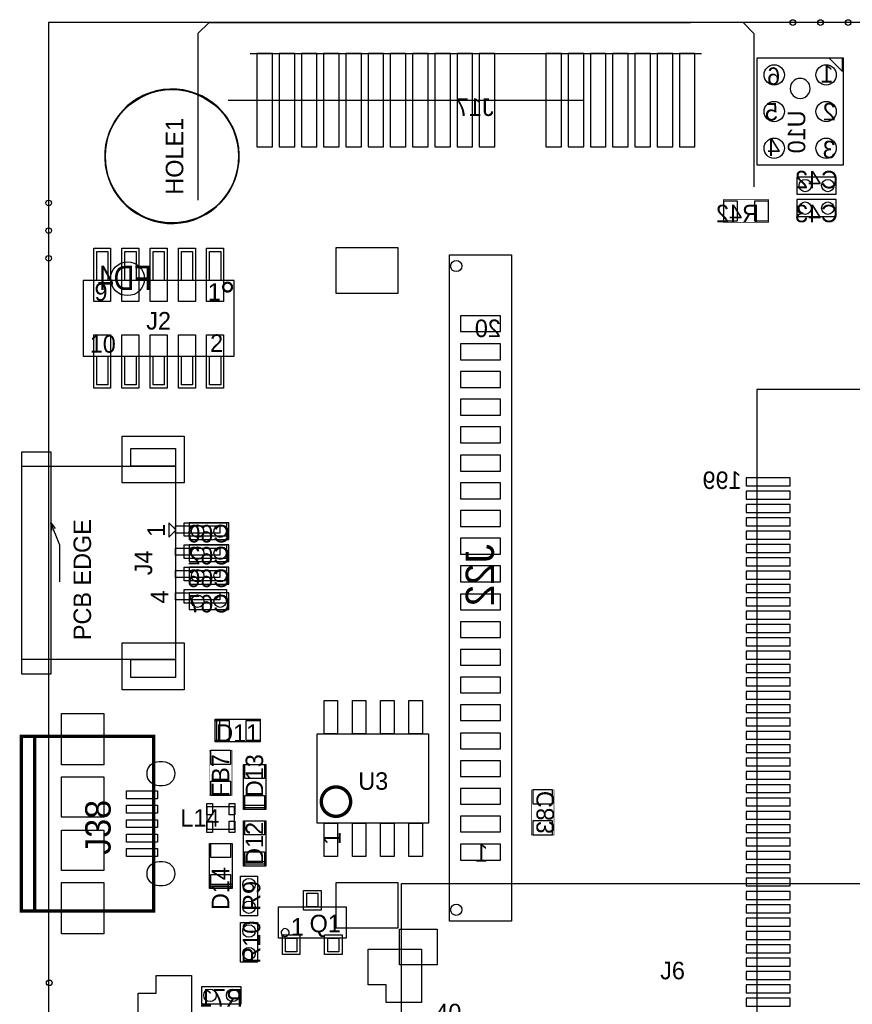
# Model space of a CAD drawing. Extents: x -51 to 4884, y -309 to 4232.
# Tile 4 of 7: x -51 to 1423, y 2395 to 4139. Entities that reach past the tile are written whole.
import ezdxf
from ezdxf.enums import TextEntityAlignment as Align

# ---------------------------------------------------------------- set-up
doc = ezdxf.new("R2010")
doc.units = 0
for name, color, linetype in [('BG_OUTLINE', 2, 'CONTINUOUS'), ('PG_ASSEMBLY_BOTTOM', 3, 'CONTINUOUS'), ('PG_ASSEMBLY_TOP', 4, 'CONTINUOUS'), ('PIN_BOTTOM', 6, 'CONTINUOUS'), ('PIN_TOP', 5, 'CONTINUOUS'), ('RD_ASSEMBLY_BOTTOM', 7, 'CONTINUOUS'), ('RD_ASSEMBLY_TOP', 8, 'CONTINUOUS')]:
    doc.layers.add(name, color=color, linetype=linetype)

msp = doc.modelspace()

# ---------------------------------------------------------------- linework, layer by layer
at = {"layer": 'BG_OUTLINE'}
msp.add_lwpolyline([(0, 0), (4724.41, 0), (4724.41, 4133.86), (0, 4133.86)], close=True, dxfattribs=at)
at = {"layer": 'PG_ASSEMBLY_BOTTOM', "const_width": 1}
for points in [[(284.38, 4133.86), (264.69, 4114.17)], [(892.64, 4133.86), (1229.26, 4133.86)], [(1248.94, 4114.17), (1229.26, 4133.86)], [(264.69, 4114.17), (264.69, 3850.4)], [(1248.94, 4114.17), (1248.94, 3846.46)]]:
    msp.add_lwpolyline(points, dxfattribs=at)
at = {"layer": 'PG_ASSEMBLY_BOTTOM'}
for points in [[(284.38, 4133.86), (264.69, 4114.17)], [(376.9, 4133.86), (284.38, 4133.86), (896.58, 4133.86)], [(892.64, 4133.86), (1136.74, 4133.86)], [(1248.94, 4114.17), (1229.99, 4133.73), (1136.74, 4133.86)], [(264.69, 4114.17), (264.69, 3818.9)], [(1248.94, 4114.17), (1248.94, 3842.52)], [(357.21, 4078.74), (1156.42, 4078.74)], [(317.84, 3996.06), (947.76, 3996.06)], [(1616.71, 3353.75), (2246.63, 3353.75), (2246.63, 3483.67), (1254.51, 3483.67), (1254.51, 818.31)]]:
    msp.add_lwpolyline(points, dxfattribs=at)
for points in [[(1406.98, 3881.12), (1255.02, 3881.12), (1255.02, 4070.88), (1406.98, 4070.88)], [(1405.8, 4070.49), (1382.18, 4070.49), (1405.8, 4046.87)], [(1395, 3860), (1325, 3860), (1325, 3830), (1395, 3830)], [(1395, 3820), (1325, 3820), (1325, 3790), (1395, 3790)], [(710, 3722.5), (820, 3722.5), (820, 2542.5), (710, 2542.5)], [(249, 3218), (319, 3218), (319, 3248), (249, 3248)], [(249.02, 3179.02), (319.02, 3179.02), (319.02, 3209.02), (249.02, 3209.02)], [(249.02, 3139.02), (319.02, 3139.02), (319.02, 3169.02), (249.02, 3169.02)], [(249.02, 3094.02), (319.02, 3094.02), (319.02, 3124.02), (249.02, 3124.02)], [(271.02, 2396.02), (341.02, 2396.02), (341.02, 2426.02), (271.02, 2426.02)]]:
    msp.add_lwpolyline(points, close=True, dxfattribs=at)
msp.add_lwpolyline([(1348.72, 4016.98, 1), (1313.28, 4016.99, 1)], format="xyb", close=True, dxfattribs=at)
at = {"layer": 'PG_ASSEMBLY_BOTTOM', "const_width": 1}
for points in [[(1275, 3820), (1195, 3820), (1195, 3780), (1275, 3780)], [(855, 2775), (855, 2695), (895, 2695), (895, 2775)]]:
    msp.add_lwpolyline(points, close=True, dxfattribs=at)
at = {"layer": 'PG_ASSEMBLY_TOP'}
for points in [[(234.36, 3778.72, 1), (202.86, 4014.94, 1)], [(423.3, 2527.8, 1), (414.64, 2516.77, 1)]]:
    msp.add_lwpolyline(points, format="xyb", close=True, dxfattribs=at)
for points in [[(105.04, 3728.11), (105.04, 3676.93), (85.35, 3676.93), (85.35, 3728.11)], [(155.04, 3728.11), (155.04, 3676.93), (135.35, 3676.93), (135.35, 3728.11)], [(205.04, 3728.11), (205.04, 3676.93), (185.35, 3676.93), (185.35, 3728.11)], [(255.04, 3728.11), (255.04, 3676.93), (235.35, 3676.93), (235.35, 3728.11)], [(305.04, 3728.11), (305.04, 3676.93), (285.35, 3676.93), (285.35, 3728.11)], [(328.86, 3676.93), (61.14, 3676.93), (61.14, 3543.07), (328.86, 3543.07)], [(105.04, 3543.07), (105.04, 3491.89), (85.35, 3491.89), (85.35, 3543.07)], [(155.04, 3543.07), (155.04, 3491.89), (135.35, 3491.89), (135.35, 3543.07)], [(205.04, 3543.07), (205.04, 3491.89), (185.35, 3491.89), (185.35, 3543.07)], [(255.04, 3543.07), (255.04, 3491.89), (235.35, 3491.89), (235.35, 3543.07)], [(305.04, 3543.07), (305.04, 3491.89), (285.35, 3491.89), (285.35, 3543.07)], [(-47.08, 3373.65), (4.11, 3373.65), (4.11, 2979.95), (-47.08, 2979.95)], [(145.84, 3379.56), (224.58, 3379.56), (224.58, 3348.06), (145.84, 3348.06)], [(-47.08, 3348.06), (224.58, 3348.06), (224.58, 3005.54), (-47.08, 3005.54)], [(212.77, 3247.67), (212.77, 3222.08), (224.58, 3233.89), (224.58, 3235.86)], [(224.58, 3242.15), (303.32, 3242.15), (303.32, 3229.56), (224.58, 3229.56)], [(224.58, 3202.78), (303.32, 3202.78), (303.32, 3190.19), (224.58, 3190.19)], [(224.58, 3163.41), (303.32, 3163.41), (303.32, 3150.82), (224.58, 3150.82)], [(224.58, 3124.04), (303.32, 3124.04), (303.32, 3111.45), (224.58, 3111.45)], [(145.84, 3005.54), (224.58, 3005.54), (224.58, 2974.04), (145.84, 2974.04)], [(375, 2860), (295, 2860), (295, 2900), (375, 2900)], [(298, 2860), (298, 2900), (303, 2900), (303, 2860)], [(673, 2716), (476, 2716), (476, 2874), (673, 2874)], [(385, 2820), (385, 2740), (345, 2740), (345, 2820)], [(329.61, 2744.69), (280.39, 2744.69), (280.39, 2705.31), (329.61, 2705.31)], [(385, 2743), (345, 2743), (345, 2748), (385, 2748)], [(385, 2720), (385, 2640), (345, 2640), (345, 2720)], [(325, 2680), (325, 2600), (285, 2600), (285, 2680)], [(385, 2643), (345, 2643), (345, 2648), (385, 2648)], [(370, 2622), (370, 2552), (340, 2552), (340, 2622)], [(325, 2603), (285, 2603), (285, 2608), (325, 2608)], [(1581.97, 2609.01), (1581.97, 2351.13), (625.27, 2351.13), (625.27, 2609.01)], [(457.16, 2567.56), (457.16, 2591.97), (476.84, 2591.97), (476.84, 2567.56)], [(407.16, 2512.44), (407.16, 2567.56), (526.84, 2567.56), (526.84, 2512.44)], [(370, 2540), (370, 2470), (340, 2470), (340, 2540)], [(419.76, 2488.03), (419.76, 2512.44), (439.44, 2512.44), (439.44, 2488.03)], [(494.56, 2488.03), (494.56, 2512.44), (514.24, 2512.44), (514.24, 2488.03)]]:
    msp.add_lwpolyline(points, close=True, dxfattribs=at)
for points, const_width in [([(324.92, 3665.12, 1), (309.17, 3665.12, 1)], 3.94), ([(535, 2754, 1), (483, 2754, 1)], 6)]:
    msp.add_lwpolyline(points, format="xyb", close=True, dxfattribs=dict(at, const_width=const_width))
for points in [[(19.85, 3143.34), (19.85, 3208.3), (4.11, 3247.67), (11.98, 3237.82)], [(6.07, 3233.89), (4.11, 3247.67)]]:
    msp.add_lwpolyline(points, dxfattribs=at)
at = {"layer": 'PG_ASSEMBLY_TOP', "const_width": 6}
msp.add_lwpolyline([(-24.41, 2869.72), (-48.04, 2869.72), (-48.04, 2560.28), (-24.41, 2560.28)], dxfattribs=at)
at = {"layer": 'PG_ASSEMBLY_TOP'}
for points, const_width in [([(186.21, 2869.72), (186.21, 2560.28), (-24.41, 2560.28), (-24.41, 2869.72)], 6), ([(325, 2845), (325, 2765), (285, 2765), (285, 2845)], 1)]:
    msp.add_lwpolyline(points, close=True, dxfattribs=dict(at, const_width=const_width))
at = {"layer": 'PIN_BOTTOM'}
for points in [[(369.02, 4078.74), (369.02, 3913.39), (396.58, 3913.39), (396.58, 4078.74)], [(408.39, 4078.74), (408.39, 3913.39), (435.95, 3913.39), (435.95, 4078.74)], [(447.76, 4078.74), (447.76, 3913.39), (475.32, 3913.39), (475.32, 4078.74)], [(487.13, 4078.74), (487.13, 3913.39), (514.69, 3913.39), (514.69, 4078.74)], [(526.5, 4078.74), (526.5, 3913.39), (554.06, 3913.39), (554.06, 4078.74)], [(565.87, 4078.74), (565.87, 3913.39), (593.43, 3913.39), (593.43, 4078.74)], [(605.24, 4078.74), (605.24, 3913.39), (632.8, 3913.39), (632.8, 4078.74)], [(644.61, 4078.74), (644.61, 3913.39), (672.17, 3913.39), (672.17, 4078.74)], [(683.98, 4078.74), (683.98, 3913.39), (711.54, 3913.39), (711.54, 4078.74)], [(723.35, 4078.74), (723.35, 3913.39), (750.91, 3913.39), (750.91, 4078.74)], [(762.72, 4078.74), (762.72, 3913.39), (790.28, 3913.39), (790.28, 4078.74)], [(880.83, 4078.74), (880.83, 3913.39), (908.39, 3913.39), (908.39, 4078.74)], [(920.2, 4078.74), (920.2, 3913.39), (947.76, 3913.39), (947.76, 4078.74)], [(959.57, 4078.74), (959.57, 3913.39), (987.13, 3913.39), (987.13, 4078.74)], [(998.94, 4078.74), (998.94, 3913.39), (1026.5, 3913.39), (1026.5, 4078.74)], [(1038.31, 4078.74), (1038.31, 3913.39), (1065.87, 3913.39), (1065.87, 4078.74)], [(1077.68, 4078.74), (1077.68, 3913.39), (1105.24, 3913.39), (1105.24, 4078.74)], [(1117.05, 4078.74), (1117.05, 3913.39), (1144.61, 3913.39), (1144.61, 4078.74)], [(1195, 3817.5), (1195, 3782.5), (1220, 3782.5), (1220, 3817.5)], [(1250, 3817.5), (1250, 3782.5), (1275, 3782.5), (1275, 3817.5)], [(619, 3734.5), (509, 3734.5), (509, 3654.5), (619, 3654.5)], [(800.5, 3614.5), (729.5, 3614.5), (729.5, 3586.5), (800.5, 3586.5)], [(800.5, 3564.5), (729.5, 3564.5), (729.5, 3536.5), (800.5, 3536.5)], [(800.5, 3515.5), (729.5, 3515.5), (729.5, 3487.5), (800.5, 3487.5)], [(800.5, 3466.5), (729.5, 3466.5), (729.5, 3438.5), (800.5, 3438.5)], [(800.5, 3417.5), (729.5, 3417.5), (729.5, 3389.5), (800.5, 3389.5)], [(800.5, 3367.5), (729.5, 3367.5), (729.5, 3339.5), (800.5, 3339.5)], [(800.5, 3318.5), (729.5, 3318.5), (729.5, 3290.5), (800.5, 3290.5)], [(1313.19, 3327.28), (1235.19, 3327.28), (1235.19, 3313.28), (1313.19, 3313.28)], [(1313.19, 3303.66), (1235.19, 3303.66), (1235.19, 3289.66), (1313.19, 3289.66)], [(1313.19, 3280.04), (1235.19, 3280.04), (1235.19, 3266.04), (1313.19, 3266.04)], [(800.5, 3269.5), (729.5, 3269.5), (729.5, 3241.5), (800.5, 3241.5)], [(1313.19, 3256.42), (1235.19, 3256.42), (1235.19, 3242.42), (1313.19, 3242.42)], [(1313.19, 3232.79), (1235.19, 3232.79), (1235.19, 3218.79), (1313.19, 3218.79)], [(800.5, 3220.5), (729.5, 3220.5), (729.5, 3192.5), (800.5, 3192.5)], [(1313.19, 3209.17), (1235.19, 3209.17), (1235.19, 3195.17), (1313.19, 3195.17)], [(1313.19, 3185.55), (1235.19, 3185.55), (1235.19, 3171.55), (1313.19, 3171.55)], [(800.5, 3171.5), (729.5, 3171.5), (729.5, 3143.5), (800.5, 3143.5)], [(1313.19, 3161.93), (1235.19, 3161.93), (1235.19, 3147.93), (1313.19, 3147.93)], [(800.5, 3121.5), (729.5, 3121.5), (729.5, 3093.5), (800.5, 3093.5)], [(1313.19, 3138.31), (1235.19, 3138.31), (1235.19, 3124.31), (1313.19, 3124.31)], [(1313.19, 3114.68), (1235.19, 3114.68), (1235.19, 3100.68), (1313.19, 3100.68)], [(1313.19, 3091.06), (1235.19, 3091.06), (1235.19, 3077.06), (1313.19, 3077.06)], [(800.5, 3072.5), (729.5, 3072.5), (729.5, 3044.5), (800.5, 3044.5)], [(1313.19, 3067.44), (1235.19, 3067.44), (1235.19, 3053.44), (1313.19, 3053.44)], [(1313.19, 3043.82), (1235.19, 3043.82), (1235.19, 3029.82), (1313.19, 3029.82)], [(800.5, 3023.5), (729.5, 3023.5), (729.5, 2995.5), (800.5, 2995.5)], [(1313.19, 3020.2), (1235.19, 3020.2), (1235.19, 3006.2), (1313.19, 3006.2)], [(1313.19, 2996.57), (1235.19, 2996.57), (1235.19, 2982.57), (1313.19, 2982.57)], [(800.5, 2974.5), (729.5, 2974.5), (729.5, 2946.5), (800.5, 2946.5)], [(1313.19, 2972.95), (1235.19, 2972.95), (1235.19, 2958.95), (1313.19, 2958.95)], [(1313.19, 2949.33), (1235.19, 2949.33), (1235.19, 2935.33), (1313.19, 2935.33)], [(800.5, 2925.5), (729.5, 2925.5), (729.5, 2897.5), (800.5, 2897.5)], [(1313.19, 2925.71), (1235.19, 2925.71), (1235.19, 2911.71), (1313.19, 2911.71)], [(97.73, 2819.1), (22.73, 2819.1), (22.73, 2910.1), (97.73, 2910.1)], [(1313.19, 2902.09), (1235.19, 2902.09), (1235.19, 2888.09), (1313.19, 2888.09)], [(1313.19, 2878.46), (1235.19, 2878.46), (1235.19, 2864.46), (1313.19, 2864.46)], [(800.5, 2875.5), (729.5, 2875.5), (729.5, 2847.5), (800.5, 2847.5)], [(1313.19, 2854.84), (1235.19, 2854.84), (1235.19, 2840.84), (1313.19, 2840.84)], [(800.5, 2826.5), (729.5, 2826.5), (729.5, 2798.5), (800.5, 2798.5)], [(1313.19, 2831.22), (1235.19, 2831.22), (1235.19, 2817.22), (1313.19, 2817.22)], [(1313.19, 2807.6), (1235.19, 2807.6), (1235.19, 2793.6), (1313.19, 2793.6)], [(800.5, 2777.5), (729.5, 2777.5), (729.5, 2749.5), (800.5, 2749.5)], [(857.5, 2750), (892.5, 2750), (892.5, 2775), (857.5, 2775)], [(1313.19, 2783.98), (1235.19, 2783.98), (1235.19, 2769.98), (1313.19, 2769.98)], [(1313.19, 2760.35), (1235.19, 2760.35), (1235.19, 2746.35), (1313.19, 2746.35)], [(800.5, 2728.5), (729.5, 2728.5), (729.5, 2700.5), (800.5, 2700.5)], [(857.5, 2695), (892.5, 2695), (892.5, 2720), (857.5, 2720)], [(1313.19, 2736.73), (1235.19, 2736.73), (1235.19, 2722.73), (1313.19, 2722.73)], [(1313.19, 2713.11), (1235.19, 2713.11), (1235.19, 2699.11), (1313.19, 2699.11)], [(1313.19, 2689.49), (1235.19, 2689.49), (1235.19, 2675.49), (1313.19, 2675.49)], [(800.5, 2678.5), (729.5, 2678.5), (729.5, 2650.5), (800.5, 2650.5)], [(1313.19, 2665.87), (1235.19, 2665.87), (1235.19, 2651.87), (1313.19, 2651.87)], [(1313.19, 2642.24), (1235.19, 2642.24), (1235.19, 2628.24), (1313.19, 2628.24)], [(1313.19, 2618.62), (1235.19, 2618.62), (1235.19, 2604.62), (1313.19, 2604.62)], [(22.73, 2610.9), (97.73, 2610.9), (97.73, 2519.9), (22.73, 2519.9)], [(619, 2610.5), (509, 2610.5), (509, 2530.5), (619, 2530.5)], [(1313.19, 2595), (1235.19, 2595), (1235.19, 2581), (1313.19, 2581)], [(1313.19, 2571.38), (1235.19, 2571.38), (1235.19, 2557.38), (1313.19, 2557.38)], [(1313.19, 2547.75), (1235.19, 2547.75), (1235.19, 2533.75), (1313.19, 2533.75)], [(1313.19, 2524.13), (1235.19, 2524.13), (1235.19, 2510.13), (1313.19, 2510.13)], [(1313.19, 2500.51), (1235.19, 2500.51), (1235.19, 2486.51), (1313.19, 2486.51)], [(1313.19, 2476.89), (1235.19, 2476.89), (1235.19, 2462.89), (1313.19, 2462.89)], [(1313.19, 2453.27), (1235.19, 2453.27), (1235.19, 2439.27), (1313.19, 2439.27)], [(1313.19, 2429.64), (1235.19, 2429.64), (1235.19, 2415.64), (1313.19, 2415.64)], [(1313.19, 2406.02), (1235.19, 2406.02), (1235.19, 2392.02), (1313.19, 2392.02)]]:
    msp.add_lwpolyline(points, close=True, dxfattribs=at)
for points in [[(201.96, 2781.93), (196.06, 2781.93, -1), (196.06, 2825.23), (201.96, 2825.23, -1)], [(201.96, 2604.77), (196.06, 2604.77, -1), (196.06, 2648.07), (201.96, 2648.07, -1)]]:
    msp.add_lwpolyline(points, format="xyb", close=True, dxfattribs=at)
for centre, radius in [((1318, 4133.7), 5), ((1367, 4133.7), 5), ((1416, 4133.7), 5), ((1285, 4041), 18), ((1377, 4041), 18), ((218.61, 3896.83), 118), ((1285, 3976), 18), ((1377, 3976), 18), ((1285, 3911), 18), ((1377, 3911), 18), ((1340, 3845), 11), ((1380, 3845), 11), ((0.3, 3814.14), 5), ((1340, 3805), 11), ((1380, 3805), 11), ((0.3, 3765.14), 5), ((0.3, 3716.14), 5), ((140, 3680), 30), ((722, 3702.5), 10), ((264, 3233), 11), ((304, 3233), 11), ((264.02, 3194.02), 11), ((304.02, 3194.02), 11), ((264.02, 3154.02), 11), ((304.02, 3154.02), 11), ((264.02, 3109.02), 11), ((304.02, 3109.02), 11), ((722, 2562.5), 10), ((1.3, 2433.14), 5), ((286.02, 2411.02), 11), ((326.02, 2411.02), 11)]:
    msp.add_circle(centre, radius, dxfattribs=at)
at = {"layer": 'PIN_TOP'}
for points in [[(369.02, 4078.74), (369.02, 3913.39), (396.58, 3913.39), (396.58, 4078.74)], [(408.39, 4078.74), (408.39, 3913.39), (435.95, 3913.39), (435.95, 4078.74)], [(447.76, 4078.74), (447.76, 3913.39), (475.32, 3913.39), (475.32, 4078.74)], [(487.13, 4078.74), (487.13, 3913.39), (514.69, 3913.39), (514.69, 4078.74)], [(526.5, 4078.74), (526.5, 3913.39), (554.06, 3913.39), (554.06, 4078.74)], [(565.87, 4078.74), (565.87, 3913.39), (593.43, 3913.39), (593.43, 4078.74)], [(605.24, 4078.74), (605.24, 3913.39), (632.8, 3913.39), (632.8, 4078.74)], [(644.61, 4078.74), (644.61, 3913.39), (672.17, 3913.39), (672.17, 4078.74)], [(683.98, 4078.74), (683.98, 3913.39), (711.54, 3913.39), (711.54, 4078.74)], [(723.35, 4078.74), (723.35, 3913.39), (750.91, 3913.39), (750.91, 4078.74)], [(762.72, 4078.74), (762.72, 3913.39), (790.28, 3913.39), (790.28, 4078.74)], [(880.83, 4078.74), (880.83, 3913.39), (908.39, 3913.39), (908.39, 4078.74)], [(920.2, 4078.74), (920.2, 3913.39), (947.76, 3913.39), (947.76, 4078.74)], [(959.57, 4078.74), (959.57, 3913.39), (987.13, 3913.39), (987.13, 4078.74)], [(998.94, 4078.74), (998.94, 3913.39), (1026.5, 3913.39), (1026.5, 4078.74)], [(1038.31, 4078.74), (1038.31, 3913.39), (1065.87, 3913.39), (1065.87, 4078.74)], [(1077.68, 4078.74), (1077.68, 3913.39), (1105.24, 3913.39), (1105.24, 4078.74)], [(1117.05, 4078.74), (1117.05, 3913.39), (1144.61, 3913.39), (1144.61, 4078.74)], [(110, 3734.02), (110, 3639.52), (80, 3639.52), (80, 3734.02)], [(160, 3734.02), (160, 3639.52), (130, 3639.52), (130, 3734.02)], [(210, 3734.02), (210, 3639.52), (180, 3639.52), (180, 3734.02)], [(260, 3734.02), (260, 3639.52), (230, 3639.52), (230, 3734.02)], [(310, 3734.02), (310, 3639.52), (280, 3639.52), (280, 3734.02)], [(110, 3580.48), (110, 3485.98), (80, 3485.98), (80, 3580.48)], [(160, 3580.48), (160, 3485.98), (130, 3485.98), (130, 3580.48)], [(210, 3580.48), (210, 3485.98), (180, 3485.98), (180, 3580.48)], [(260, 3580.48), (260, 3485.98), (230, 3485.98), (230, 3580.48)], [(310, 3580.48), (310, 3485.98), (280, 3485.98), (280, 3580.48)], [(130.21, 3401.37), (240.21, 3401.37), (240.21, 3318.37), (130.21, 3318.37)], [(240.23, 3247.86), (315.23, 3247.86), (315.23, 3223.86), (240.23, 3223.86)], [(240.23, 3208.49), (315.23, 3208.49), (315.23, 3184.49), (240.23, 3184.49)], [(240.23, 3169.11), (315.23, 3169.11), (315.23, 3145.11), (240.23, 3145.11)], [(240.23, 3129.74), (315.23, 3129.74), (315.23, 3105.74), (240.23, 3105.74)], [(130.21, 3035.23), (240.21, 3035.23), (240.21, 2952.23), (130.21, 2952.23)], [(512, 2874), (488, 2874), (488, 2933), (512, 2933)], [(562, 2874), (538, 2874), (538, 2933), (562, 2933)], [(612, 2874), (588, 2874), (588, 2933), (612, 2933)], [(662, 2874), (638, 2874), (638, 2933), (662, 2933)], [(97.73, 2819.1), (22.73, 2819.1), (22.73, 2910.1), (97.73, 2910.1)], [(295, 2862.5), (295, 2897.5), (320, 2897.5), (320, 2862.5)], [(350, 2862.5), (350, 2897.5), (375, 2897.5), (375, 2862.5)], [(322.5, 2820), (287.5, 2820), (287.5, 2845), (322.5, 2845)], [(382.5, 2795), (347.5, 2795), (347.5, 2820), (382.5, 2820)], [(22.73, 2797.74), (97.73, 2797.74), (97.73, 2726.74), (22.73, 2726.74)], [(322.5, 2765), (287.5, 2765), (287.5, 2790), (322.5, 2790)], [(138.05, 2773.18), (193.05, 2773.18), (193.05, 2759.18), (138.05, 2759.18)], [(382.5, 2740), (347.5, 2740), (347.5, 2765), (382.5, 2765)], [(138.05, 2747.59), (193.05, 2747.59), (193.05, 2733.59), (138.05, 2733.59)], [(290.31, 2750.83), (290.31, 2730.83), (280.31, 2730.83), (280.31, 2750.83)], [(329.69, 2750.83), (329.69, 2730.83), (319.69, 2730.83), (319.69, 2750.83)], [(138.05, 2722), (193.05, 2722), (193.05, 2708), (138.05, 2708)], [(382.5, 2695), (347.5, 2695), (347.5, 2720), (382.5, 2720)], [(22.73, 2703.26), (97.73, 2703.26), (97.73, 2632.26), (22.73, 2632.26)], [(290.31, 2719.17), (290.31, 2699.17), (280.31, 2699.17), (280.31, 2719.17)], [(329.69, 2719.17), (329.69, 2699.17), (319.69, 2699.17), (319.69, 2719.17)], [(512, 2657), (488, 2657), (488, 2716), (512, 2716)], [(562, 2657), (538, 2657), (538, 2716), (562, 2716)], [(612, 2657), (588, 2657), (588, 2716), (612, 2716)], [(662, 2657), (638, 2657), (638, 2716), (662, 2716)], [(138.05, 2696.41), (193.05, 2696.41), (193.05, 2682.41), (138.05, 2682.41)], [(138.05, 2670.82), (193.05, 2670.82), (193.05, 2656.82), (138.05, 2656.82)], [(322.5, 2655), (287.5, 2655), (287.5, 2680), (322.5, 2680)], [(382.5, 2640), (347.5, 2640), (347.5, 2665), (382.5, 2665)], [(322.5, 2600), (287.5, 2600), (287.5, 2625), (322.5, 2625)], [(22.73, 2610.9), (97.73, 2610.9), (97.73, 2519.9), (22.73, 2519.9)], [(451.5, 2561.87), (451.5, 2596.87), (482.5, 2596.87), (482.5, 2561.87)], [(688.3, 2528.3), (688.3, 2465.3), (621.3, 2465.3), (621.3, 2528.3)], [(414.1, 2483.13), (414.1, 2518.13), (445.1, 2518.13), (445.1, 2483.13)], [(488.9, 2483.13), (488.9, 2518.13), (519.9, 2518.13), (519.9, 2483.13)], [(660.7, 2398.38), (597.71, 2398.38), (597.71, 2429.87), (566.22, 2429.87), (566.22, 2492.86), (660.7, 2492.86)], [(158.96, 2351.78), (158.96, 2414.77), (190.45, 2414.77), (190.45, 2446.26), (253.44, 2446.26), (253.44, 2351.78)]]:
    msp.add_lwpolyline(points, close=True, dxfattribs=at)
for points in [[(201.96, 2781.93), (196.06, 2781.93, -1), (196.06, 2825.23), (201.96, 2825.23, -1)], [(201.96, 2604.77), (196.06, 2604.77, -1), (196.06, 2648.07), (201.96, 2648.07, -1)]]:
    msp.add_lwpolyline(points, format="xyb", close=True, dxfattribs=at)
for centre, radius in [((1318, 4133.7), 5), ((1367, 4133.7), 5), ((1416, 4133.7), 5), ((218.61, 3896.83), 118), ((0.3, 3814.14), 5), ((0.3, 3765.14), 5), ((0.3, 3716.14), 5), ((722, 3702.5), 10), ((355, 2607), 11), ((355, 2567), 11), ((722, 2562.5), 10), ((355, 2525), 11), ((355, 2485), 11), ((1.3, 2433.14), 5)]:
    msp.add_circle(centre, radius, dxfattribs=at)

# ---------------------------------------------------------------- texts
at = {"layer": 'PG_ASSEMBLY_BOTTOM', "text_generation_flag": 2}
for s, p in [('6', (1295.57, 4023.24)), ('1', (1390.06, 4027.18)), ('5', (1291.63, 3960.25)), ('2', (1393.99, 3960.25)), ('4', (1295.57, 3897.26)), ('3', (1393.99, 3893.32)), ('20', (801, 3576.66)), ('199', (1227.27, 3307.69)), ('1', (778.5, 2647.66))]:
    msp.add_text(s, height=31, dxfattribs=at).set_placement(p)
at = {"layer": 'PG_ASSEMBLY_TOP'}
for s, p in [('9', (81.45, 3641.06)), ('1', (282.24, 3641.06)), ('10', (73, 3549)), ('2', (286.17, 3550.5)), ('1', (429.2, 2516.77)), ('40', (685, 2365))]:
    msp.add_text(s, height=31, dxfattribs=at).set_placement(p)
for s, p in [('1', (206, 3223)), ('PCB EDGE', (75.33, 3040)), ('4', (212, 3105)), ('1', (517.34, 2677.5))]:
    msp.add_text(s, height=31, rotation=90, dxfattribs=at).set_placement(p)
at = {"layer": 'RD_ASSEMBLY_BOTTOM', "text_generation_flag": 2}
for s, p in [('J17', (754.84, 3968.19)), ('C42', (1360, 3840)), ('R42', (1220, 3780)), ('C43', (1360, 3780)), ('C60', (284, 3213)), ('C62', (284.02, 3174.02)), ('C66', (284.02, 3134.02)), ('C67', (284.02, 3089.02)), ('R71', (306.02, 2391.02))]:
    msp.add_text(s, height=31, dxfattribs=at).set_placement(p, align=Align.CENTER)
for s, p in [('U10', (1340, 3940)), ('C83', (895, 2735))]:
    msp.add_text(s, height=31, rotation=90, dxfattribs=at).set_placement(p, align=Align.CENTER)
at = {"layer": 'RD_ASSEMBLY_BOTTOM', "text_generation_flag": 2, "width": 0.883721}
msp.add_text('FD4', height=43, dxfattribs=at).set_placement((135, 3660), align=Align.CENTER)
at = {"layer": 'RD_ASSEMBLY_BOTTOM', "text_generation_flag": 2, "width": 1.02}
msp.add_text('J22', height=50, rotation=90, dxfattribs=at).set_placement((788.67, 3155), align=Align.CENTER)
at = {"layer": 'RD_ASSEMBLY_TOP'}
for s, p in [('HOLE1', (238.61, 3896.83)), ('J4', (183.56, 3176.8)), ('FB7', (320, 2800)), ('D13', (380, 2800)), ('D12', (380, 2680)), ('D14', (320, 2600)), ('R9', (375, 2587)), ('R10', (375, 2505))]:
    msp.add_text(s, height=31, rotation=90, dxfattribs=at).set_placement(p, align=Align.CENTER)
for s, p in [('J2', (195, 3590)), ('D11', (335, 2860)), ('U3', (575, 2775)), ('L14', (268, 2709.66)), ('Q1', (490, 2522.66)), ('J6', (1105, 2439.4))]:
    msp.add_text(s, height=31, dxfattribs=at).set_placement(p, align=Align.CENTER)
msp.add_text('J38', height=45, rotation=90, dxfattribs=at).set_placement((110, 2660))

doc.saveas('drawing.dxf')
